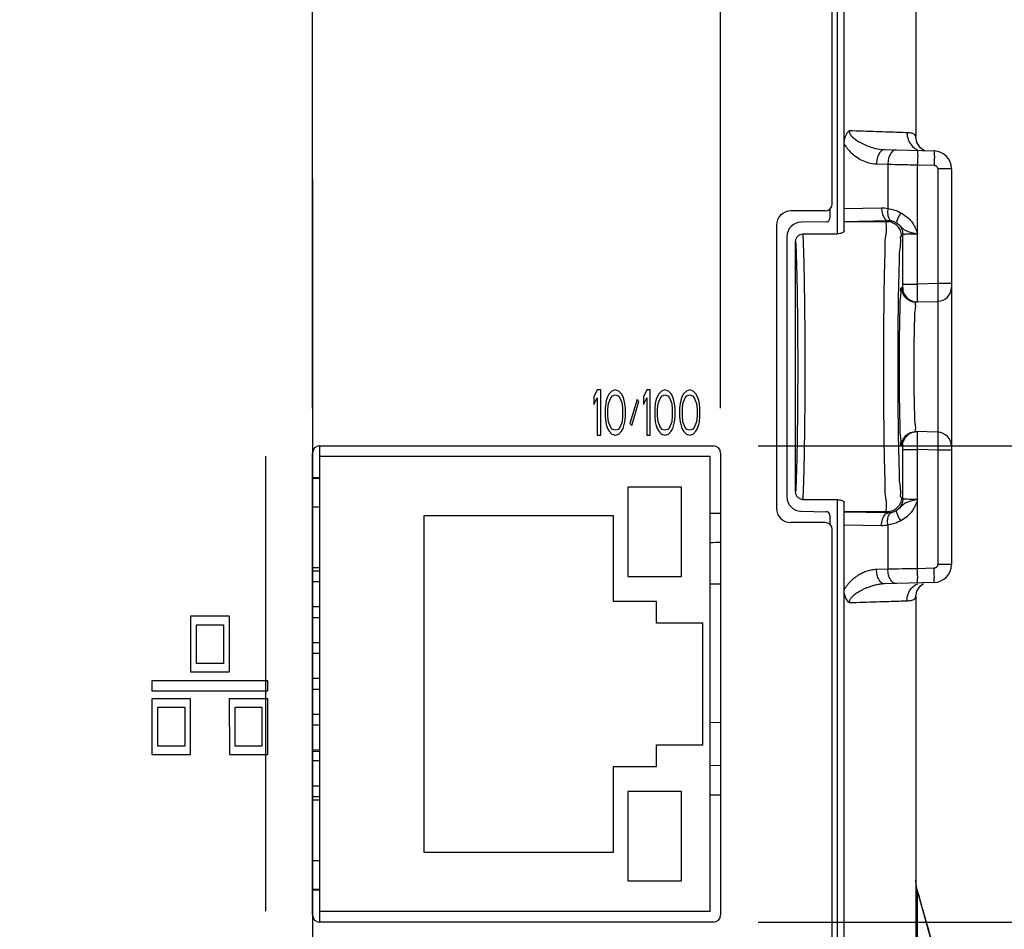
# Model space of a CAD drawing. Header units: inches. Extents: x 0 to 34, y 0 to 22.
# Tile 13 of 50: x 6.2 to 7.5, y 10.9 to 12.2. Entities that reach past the tile are written whole.
import ezdxf

# ---------------------------------------------------------------- set-up
doc = ezdxf.new("R2010")
doc.units = ezdxf.units.IN
doc.header["$LTSCALE"] = 1.87
doc.header["$MEASUREMENT"] = 0
doc.layers.get('0').update_dxf_attribs({"linetype": 'CONTINUOUS'})
doc.layers.add('02___PRT_ALL_AXES', color=7, linetype='CONTINUOUS')
doc.layers.add('DIMENSIONS', color=7, linetype='CONTINUOUS')
doc.styles.get("Standard").update_dxf_attribs({"font": 'txt', "width": 0.8})
doc.dimstyles.new('DIMSTYLE_1', dxfattribs={"dimtxt": 0.125, "dimasz": 0.1875, "dimexe": 0.18, "dimexo": 0.0625, "dimgap": 0.09, "dimtad": 0, "dimtih": 1, "dimtoh": 1, "dimdec": 3, "dimzin": 4, "dimdsep": 46, "dimtxsty": 'STANDARD', "dimblk": '_FILLED', "dimblk1": '_FILLED', "dimblk2": '_FILLED', "dimcen": 0.09, "dimadec": 0, "dimazin": 0, "dimtp": 0.01, "dimtm": 0.01, "dimtfac": 1, "dimtdec": 3, "dimtofl": 0, "dimtmove": 0, "dimatfit": 3, "dimldrblk": '_FILLED', "dimfxl": 1, "dimtolj": 1, "dimtzin": 4, "dimarcsym": 0})

# ---------------------------------------------------------------- blocks, each defined once
blk = doc.blocks.new('_FILLED')
at = {"color": 0, "linetype": 'BYBLOCK'}
blk.add_solid([(0, 0), (-1, 0.1667), (-1, -0.1667)], dxfattribs=at)
blk = doc.blocks.new('*D0')
at = {"layer": 'DIMENSIONS', "color": 2, "linetype": 'CONTINUOUS'}
for p, q in [((6.3515, 13.4114), (10.5836, 13.4114)), ((10.4586, 13.4114), (10.4586, 11.6375)), ((10.4586, 9.946), (10.4586, 11.3875)), ((6.3365, 9.946), (10.5836, 9.946))]:
    blk.add_line(p, q, dxfattribs=at)
at = {"layer": 'DIMENSIONS', "color": 2, "linetype": 'CONTINUOUS', "xscale": 0.1875, "yscale": 0.1875, "zscale": 0.1875}
for p, rotation in [((10.4586, 13.4114), 90), ((10.4586, 9.946), 270)]:
    blk.add_blockref('_FILLED', p, dxfattribs=dict(at, rotation=rotation))
at = {"layer": 'DIMENSIONS', "color": 2, "linetype": 'CONTINUOUS', "width": 0.8}
for s, p in [('[', (10.4211, 11.45)), (']', (11.0211, 11.45)), ('3.465', (9.7961, 11.45)), ('88.02', (10.5211, 11.45))]:
    blk.add_text(s, height=0.125, dxfattribs=at).set_placement(p)
blk = doc.blocks.new('*D2')
at = {"layer": 'DIMENSIONS', "color": 2, "linetype": 'CONTINUOUS'}
for p, q in [((8.2086, 10.9034), (8.2086, 11.2634)), ((7.1885, 10.9034), (8.3336, 10.9034)), ((6.3365, 9.946), (8.3336, 9.946)), ((8.2086, 9.946), (8.2086, 9.6537)), ((8.2086, 9.6537), (8.3261, 9.6537))]:
    blk.add_line(p, q, dxfattribs=at)
at = {"layer": 'DIMENSIONS', "color": 2, "linetype": 'CONTINUOUS', "xscale": 0.1875, "yscale": 0.1875, "zscale": 0.1875}
for p, rotation in [((8.2086, 10.9034), 270), ((8.2086, 9.946), 90)]:
    blk.add_blockref('_FILLED', p, dxfattribs=dict(at, rotation=rotation))
at = {"layer": 'DIMENSIONS', "color": 2, "linetype": 'CONTINUOUS', "width": 0.8}
for s, p in [('[', (8.9136, 9.5912)), (']', (9.5136, 9.5912)), ('.957', (8.3886, 9.5912)), ('24.32', (9.0136, 9.5912))]:
    blk.add_text(s, height=0.125, dxfattribs=at).set_placement(p)
blk = doc.blocks.new('*D3')
at = {"layer": 'DIMENSIONS', "color": 2, "linetype": 'CONTINUOUS'}
for p, q in [((8.9586, 11.5684), (8.9586, 11.9284)), ((7.1885, 11.5684), (9.0836, 11.5684)), ((7.1885, 10.9034), (9.0836, 10.9034)), ((8.9586, 10.9034), (8.9586, 10.515)), ((8.9586, 10.515), (9.0761, 10.515))]:
    blk.add_line(p, q, dxfattribs=at)
at = {"layer": 'DIMENSIONS', "color": 2, "linetype": 'CONTINUOUS', "xscale": 0.1875, "yscale": 0.1875, "zscale": 0.1875}
for p, rotation in [((8.9586, 11.5684), 270), ((8.9586, 10.9034), 90)]:
    blk.add_blockref('_FILLED', p, dxfattribs=dict(at, rotation=rotation))
at = {"layer": 'DIMENSIONS', "color": 2, "linetype": 'CONTINUOUS', "width": 0.8}
for s, p in [('.665', (9.1386, 10.4525)), ('[', (9.6636, 10.4525)), ('16.89', (9.7636, 10.4525)), (']', (10.2636, 10.4525))]:
    blk.add_text(s, height=0.125, dxfattribs=at).set_placement(p)
blk = doc.blocks.new('*D5')
at = {"layer": 'DIMENSIONS', "color": 2, "linetype": 'CONTINUOUS'}
for p, q in [((4.3394, 10.8654), (4.3394, 11.2254)), ((6.5235, 10.8654), (4.2144, 10.8654)), ((6.5235, 10.1644), (4.2144, 10.1644)), ((4.3394, 10.1644), (4.3394, 9.8044))]:
    blk.add_line(p, q, dxfattribs=at)
at = {"layer": 'DIMENSIONS', "color": 2, "linetype": 'CONTINUOUS', "xscale": 0.1875, "yscale": 0.1875, "zscale": 0.1875}
for p, rotation in [((4.3394, 10.8654), 270), ((4.3394, 10.1644), 90)]:
    blk.add_blockref('_FILLED', p, dxfattribs=dict(at, rotation=rotation))
at = {"layer": 'DIMENSIONS', "color": 2, "linetype": 'CONTINUOUS', "width": 0.8}
for s, p in [('[', (4.2519, 10.4066)), (']', (4.8519, 10.4066)), ('.701', (3.7269, 10.4066)), ('17.81', (4.3519, 10.4066))]:
    blk.add_text(s, height=0.125, dxfattribs=at).set_placement(p)
blk = doc.blocks.new('*D6')
at = {"layer": 'DIMENSIONS', "color": 2, "linetype": 'CONTINUOUS'}
for p, q in [((6.566, 11.9414), (6.566, 8.7187)), ((6.862, 10.2869), (6.862, 8.7187)), ((6.566, 8.8437), (6.2882, 8.8437)), ((6.862, 8.8437), (7.222, 8.8437))]:
    blk.add_line(p, q, dxfattribs=at)
at = {"layer": 'DIMENSIONS', "color": 2, "linetype": 'CONTINUOUS', "xscale": 0.1875, "yscale": 0.1875, "zscale": 0.1875}
blk.add_blockref('_FILLED', (6.566, 8.8437), dxfattribs=at)
at = {"layer": 'DIMENSIONS', "color": 2, "linetype": 'CONTINUOUS', "xscale": 0.1875, "yscale": 0.1875, "zscale": 0.1875, "rotation": 180}
blk.add_blockref('_FILLED', (6.862, 8.8437), dxfattribs=at)
at = {"layer": 'DIMENSIONS', "color": 2, "linetype": 'CONTINUOUS', "width": 0.8}
for s, p in [('[', (5.6257, 8.7812)), (']', (6.1257, 8.7812)), ('.296', (5.1007, 8.7812)), ('7.52', (5.7257, 8.7812))]:
    blk.add_text(s, height=0.125, dxfattribs=at).set_placement(p)
blk = doc.blocks.new('*D7')
at = {"layer": 'DIMENSIONS', "color": 2, "linetype": 'CONTINUOUS'}
for p, q in [((6.566, 11.4959), (6.566, 7.9687)), ((5.0894, 10.5851), (5.0894, 7.9687)), ((5.0894, 8.0937), (4.7294, 8.0937)), ((6.566, 8.0937), (6.926, 8.0937))]:
    blk.add_line(p, q, dxfattribs=at)
at = {"layer": 'DIMENSIONS', "color": 2, "linetype": 'CONTINUOUS', "xscale": 0.1875, "yscale": 0.1875, "zscale": 0.1875}
blk.add_blockref('_FILLED', (5.0894, 8.0937), dxfattribs=at)
at = {"layer": 'DIMENSIONS', "color": 2, "linetype": 'CONTINUOUS', "xscale": 0.1875, "yscale": 0.1875, "zscale": 0.1875, "rotation": 180}
blk.add_blockref('_FILLED', (6.566, 8.0937), dxfattribs=at)
at = {"layer": 'DIMENSIONS', "color": 2, "linetype": 'CONTINUOUS', "width": 0.8}
for s, p in [('1.477', (5.1652, 8.0312)), ('[', (5.7902, 8.0312)), ('37.51', (5.8902, 8.0312)), (']', (6.3902, 8.0312))]:
    blk.add_text(s, height=0.125, dxfattribs=at).set_placement(p)
blk = doc.blocks.new('*D8')
at = {"layer": 'DIMENSIONS', "color": 2, "linetype": 'CONTINUOUS'}
for p, q in [((6.566, 11.6209), (6.566, 17.1646)), ((7.136, 11.6209), (7.136, 17.1646)), ((6.566, 17.0396), (6.206, 17.0396)), ((7.136, 17.0396), (7.5896, 17.0396))]:
    blk.add_line(p, q, dxfattribs=at)
at = {"layer": 'DIMENSIONS', "color": 2, "linetype": 'CONTINUOUS', "xscale": 0.1875, "yscale": 0.1875, "zscale": 0.1875}
blk.add_blockref('_FILLED', (6.566, 17.0396), dxfattribs=at)
at = {"layer": 'DIMENSIONS', "color": 2, "linetype": 'CONTINUOUS', "xscale": 0.1875, "yscale": 0.1875, "zscale": 0.1875, "rotation": 180}
blk.add_blockref('_FILLED', (7.136, 17.0396), dxfattribs=at)
at = {"layer": 'DIMENSIONS', "color": 2, "linetype": 'CONTINUOUS', "width": 0.8}
for s, p in [('[', (8.1771, 16.9771)), (']', (8.7771, 16.9771)), ('.570', (7.6521, 16.9771)), ('14.48', (8.2771, 16.9771))]:
    blk.add_text(s, height=0.125, dxfattribs=at).set_placement(p)

msp = doc.modelspace()

# ---------------------------------------------------------------- linework, layer by layer
at = {"color": 7, "linetype": 'CONTINUOUS'}
for p, q in [((7.3086, 11.8685), (7.3086, 13.2764)), ((7.292, 11.9064), (7.292, 13.241)), ((7.2987, 12.5856), (7.2987, 11.8644)), ((7.4086, 12.5244), (7.4086, 11.9996)), ((7.4099, 11.9924), (7.4086, 11.9996)), ((7.4144, 11.9852), (7.4099, 11.9924)), ((7.3649, 11.982), (7.4343, 11.9802)), ((7.3538, 11.962), (7.3697, 11.9616)), ((7.3697, 11.9616), (7.3697, 11.9)), ((7.411, 11.9608), (7.4343, 11.9602)), ((7.411, 11.7944), (7.411, 11.9608)), ((7.4586, 11.9552), (7.4392, 11.9552)), ((7.4392, 11.9552), (7.4392, 11.7952)), ((7.4586, 11.9552), (7.4586, 11.4026)), ((7.282, 11.8964), (7.234, 11.8964)), ((7.2886, 11.899), (7.2886, 11.8863)), ((7.3086, 11.9), (7.3606, 11.9009)), ((7.3086, 11.8819), (7.3702, 11.8829)), ((7.3702, 11.8829), (7.3687, 11.8814)), ((7.214, 11.8764), (7.214, 11.4814)), ((7.2837, 11.8813), (7.2483, 11.8807)), ((7.3687, 11.8814), (7.3086, 11.8814)), ((7.2286, 11.8607), (7.2286, 11.4971)), ((7.2507, 11.8643), (7.2987, 11.8644)), ((7.3905, 11.8632), (7.3886, 11.8614)), ((7.3905, 11.7944), (7.3905, 11.8632)), ((7.2408, 11.5044), (7.2408, 11.8534)), ((7.3887, 11.7894), (7.3903, 11.7894)), ((7.3905, 11.7944), (7.411, 11.7944)), ((7.4392, 11.7952), (7.411, 11.7944)), ((7.4586, 11.7952), (7.4392, 11.7952)), ((7.4092, 11.7694), (7.4392, 11.7702)), ((7.4392, 11.7702), (7.4392, 11.5875)), ((6.9637, 11.6464), (6.959, 11.637)), ((6.959, 11.637), (6.959, 11.6263)), ((6.959, 11.6263), (6.9637, 11.6356)), ((6.9685, 11.6464), (6.9637, 11.6464)), ((6.9637, 11.6356), (6.9637, 11.5834)), ((6.9685, 11.5834), (6.9685, 11.6464)), ((6.9779, 11.637), (6.9763, 11.6316)), ((6.9803, 11.641), (6.9779, 11.637)), ((6.9795, 11.6276), (6.9826, 11.6356)), ((6.9842, 11.645), (6.9803, 11.641)), ((6.9826, 11.6356), (6.985, 11.6383)), ((6.9889, 11.6464), (6.9842, 11.645)), ((6.985, 11.6383), (6.9889, 11.6397)), ((6.9937, 11.645), (6.9889, 11.6464)), ((6.9889, 11.6397), (6.9929, 11.6383)), ((6.9929, 11.6383), (6.9952, 11.6356)), ((6.9976, 11.641), (6.9937, 11.645)), ((6.9952, 11.6356), (6.9984, 11.6276)), ((7, 11.637), (6.9976, 11.641)), ((7.0015, 11.6316), (7, 11.637)), ((7.033, 11.6464), (7.0283, 11.637)), ((7.0283, 11.637), (7.0283, 11.6263)), ((7.0283, 11.6263), (7.033, 11.6356)), ((7.0378, 11.6464), (7.033, 11.6464)), ((7.033, 11.6356), (7.033, 11.5834)), ((7.0378, 11.5834), (7.0378, 11.6464)), ((7.0472, 11.637), (7.0456, 11.6316)), ((7.0496, 11.641), (7.0472, 11.637)), ((7.0488, 11.6276), (7.0519, 11.6356)), ((7.0535, 11.645), (7.0496, 11.641)), ((7.0519, 11.6356), (7.0543, 11.6383)), ((7.0582, 11.6464), (7.0535, 11.645)), ((7.0543, 11.6383), (7.0582, 11.6397)), ((7.063, 11.645), (7.0582, 11.6464)), ((7.0582, 11.6397), (7.0622, 11.6383)), ((7.0622, 11.6383), (7.0645, 11.6356)), ((7.0669, 11.641), (7.063, 11.645)), ((7.0645, 11.6356), (7.0677, 11.6276)), ((7.0693, 11.637), (7.0669, 11.641)), ((7.0708, 11.6316), (7.0693, 11.637)), ((7.0819, 11.637), (7.0803, 11.6316)), ((7.0842, 11.641), (7.0819, 11.637)), ((7.0834, 11.6276), (7.0866, 11.6356)), ((7.0882, 11.645), (7.0842, 11.641)), ((7.0866, 11.6356), (7.0889, 11.6383)), ((7.0929, 11.6464), (7.0882, 11.645)), ((7.0889, 11.6383), (7.0929, 11.6397)), ((7.0976, 11.645), (7.0929, 11.6464)), ((7.0929, 11.6397), (7.0968, 11.6383)), ((7.0968, 11.6383), (7.0992, 11.6356)), ((7.1015, 11.641), (7.0976, 11.645)), ((7.0992, 11.6356), (7.1023, 11.6276)), ((7.1039, 11.637), (7.1015, 11.641)), ((7.1055, 11.6316), (7.1039, 11.637)), ((6.9755, 11.6276), (6.9748, 11.6209)), ((6.9748, 11.6209), (6.9748, 11.6088)), ((6.9763, 11.6316), (6.9755, 11.6276)), ((6.9787, 11.6196), (6.9795, 11.6276)), ((6.9984, 11.6276), (6.9992, 11.6196)), ((7.0023, 11.6276), (7.0015, 11.6316)), ((7.0031, 11.6209), (7.0023, 11.6276)), ((7.0031, 11.6088), (7.0031, 11.6209)), ((7.0196, 11.633), (7.0094, 11.5995)), ((7.0118, 11.5968), (7.022, 11.6303)), ((7.022, 11.6303), (7.0196, 11.633)), ((7.0448, 11.6276), (7.0441, 11.6209)), ((7.0441, 11.6209), (7.0441, 11.6088)), ((7.0456, 11.6316), (7.0448, 11.6276)), ((7.048, 11.6196), (7.0488, 11.6276)), ((7.0677, 11.6276), (7.0685, 11.6196)), ((7.0716, 11.6276), (7.0708, 11.6316)), ((7.0724, 11.6209), (7.0716, 11.6276)), ((7.0724, 11.6088), (7.0724, 11.6209)), ((7.0795, 11.6276), (7.0787, 11.6209)), ((7.0787, 11.6209), (7.0787, 11.6088)), ((7.0803, 11.6316), (7.0795, 11.6276)), ((7.0826, 11.6196), (7.0834, 11.6276)), ((7.1023, 11.6276), (7.1031, 11.6196)), ((7.1063, 11.6276), (7.1055, 11.6316)), ((7.1071, 11.6209), (7.1063, 11.6276)), ((7.1071, 11.6088), (7.1071, 11.6209)), ((6.9748, 11.6088), (6.9755, 11.6021)), ((6.9787, 11.6102), (6.9787, 11.6196)), ((6.9795, 11.6021), (6.9787, 11.6102)), ((6.9992, 11.6102), (6.9984, 11.6021)), ((6.9992, 11.6196), (6.9992, 11.6102)), ((7.0023, 11.6021), (7.0031, 11.6088)), ((7.0441, 11.6088), (7.0448, 11.6021)), ((7.048, 11.6102), (7.048, 11.6196)), ((7.0488, 11.6021), (7.048, 11.6102)), ((7.0685, 11.6102), (7.0677, 11.6021)), ((7.0685, 11.6196), (7.0685, 11.6102)), ((7.0716, 11.6021), (7.0724, 11.6088)), ((7.0787, 11.6088), (7.0795, 11.6021)), ((7.0826, 11.6102), (7.0826, 11.6196)), ((7.0834, 11.6021), (7.0826, 11.6102)), ((7.1031, 11.6102), (7.1023, 11.6021)), ((7.1031, 11.6196), (7.1031, 11.6102)), ((7.1063, 11.6021), (7.1071, 11.6088)), ((6.9755, 11.6021), (6.9763, 11.5981)), ((6.9763, 11.5981), (6.9779, 11.5927)), ((6.9779, 11.5927), (6.9803, 11.5887)), ((6.9826, 11.5941), (6.9795, 11.6021)), ((6.985, 11.5914), (6.9826, 11.5941)), ((6.9952, 11.5941), (6.9929, 11.5914)), ((6.9984, 11.6021), (6.9952, 11.5941)), ((6.9976, 11.5887), (7, 11.5927)), ((7, 11.5927), (7.0015, 11.5981)), ((7.0015, 11.5981), (7.0023, 11.6021)), ((7.0094, 11.5995), (7.0118, 11.5968)), ((7.0448, 11.6021), (7.0456, 11.5981)), ((7.0456, 11.5981), (7.0472, 11.5927)), ((7.0472, 11.5927), (7.0496, 11.5887)), ((7.0519, 11.5941), (7.0488, 11.6021)), ((7.0543, 11.5914), (7.0519, 11.5941)), ((7.0645, 11.5941), (7.0622, 11.5914)), ((7.0677, 11.6021), (7.0645, 11.5941)), ((7.0669, 11.5887), (7.0693, 11.5927)), ((7.0693, 11.5927), (7.0708, 11.5981)), ((7.0708, 11.5981), (7.0716, 11.6021)), ((7.0795, 11.6021), (7.0803, 11.5981)), ((7.0803, 11.5981), (7.0819, 11.5927)), ((7.0819, 11.5927), (7.0842, 11.5887)), ((7.0866, 11.5941), (7.0834, 11.6021)), ((7.0889, 11.5914), (7.0866, 11.5941)), ((7.0992, 11.5941), (7.0968, 11.5914)), ((7.1023, 11.6021), (7.0992, 11.5941)), ((7.1015, 11.5887), (7.1039, 11.5927)), ((7.1039, 11.5927), (7.1055, 11.5981)), ((7.1055, 11.5981), (7.1063, 11.6021)), ((6.9637, 11.5834), (6.9685, 11.5834)), ((6.9803, 11.5887), (6.9842, 11.5847)), ((6.9842, 11.5847), (6.9889, 11.5834)), ((6.9889, 11.5901), (6.985, 11.5914)), ((6.9929, 11.5914), (6.9889, 11.5901)), ((6.9889, 11.5834), (6.9937, 11.5847)), ((6.9937, 11.5847), (6.9976, 11.5887)), ((7.033, 11.5834), (7.0378, 11.5834)), ((7.0496, 11.5887), (7.0535, 11.5847)), ((7.0535, 11.5847), (7.0582, 11.5834)), ((7.0582, 11.5901), (7.0543, 11.5914)), ((7.0622, 11.5914), (7.0582, 11.5901)), ((7.0582, 11.5834), (7.063, 11.5847)), ((7.063, 11.5847), (7.0669, 11.5887)), ((7.0842, 11.5887), (7.0882, 11.5847)), ((7.0882, 11.5847), (7.0929, 11.5834)), ((7.0929, 11.5901), (7.0889, 11.5914)), ((7.0968, 11.5914), (7.0929, 11.5901)), ((7.0929, 11.5834), (7.0976, 11.5847)), ((7.0976, 11.5847), (7.1015, 11.5887)), ((7.4392, 11.5875), (7.4092, 11.5883)), ((6.576, 11.5684), (7.126, 11.5684)), ((6.5764, 10.9034), (6.5764, 11.5684)), ((7.3903, 11.5683), (7.3887, 11.5683)), ((6.566, 10.9134), (6.566, 11.5584)), ((7.1214, 11.5534), (6.5764, 11.5534)), ((7.1214, 10.9184), (7.1214, 11.5534)), ((7.136, 11.5584), (7.136, 10.9134)), ((7.3905, 11.5633), (7.411, 11.5633)), ((7.3905, 11.4945), (7.3905, 11.5633)), ((7.4392, 11.5626), (7.411, 11.5633)), ((7.411, 11.3969), (7.411, 11.5633)), ((7.4586, 11.5626), (7.4392, 11.5626)), ((7.4392, 11.5626), (7.4392, 11.4026)), ((6.5764, 11.5239), (6.566, 11.5239)), ((6.5764, 11.5229), (6.566, 11.5229)), ((7.0814, 11.5109), (7.0064, 11.5109)), ((7.0064, 11.5109), (7.0064, 11.3859)), ((7.0814, 11.3859), (7.0814, 11.5109)), ((6.5764, 11.4829), (6.566, 11.4829)), ((7.2507, 11.4935), (7.2987, 11.4933)), ((7.2987, 11.4933), (7.2987, 10.7722)), ((7.3086, 9.9731), (7.3086, 11.4892)), ((7.3905, 11.4945), (7.3886, 11.4964)), ((6.9864, 11.4709), (6.7214, 11.4709)), ((6.7214, 11.4709), (6.7214, 11.0009)), ((6.9864, 11.3509), (6.9864, 11.4709)), ((7.2483, 11.4771), (7.2837, 11.4765)), ((7.2886, 11.4715), (7.2886, 11.4587)), ((7.3687, 11.4764), (7.3086, 11.4764)), ((7.3702, 11.4749), (7.3086, 11.4759)), ((7.3702, 11.4749), (7.3687, 11.4764)), ((7.282, 11.4614), (7.234, 11.4614)), ((7.3606, 11.4569), (7.3086, 11.4577)), ((7.3697, 11.4578), (7.3697, 11.3962)), ((7.292, 10.1168), (7.292, 11.4514)), ((7.4586, 11.4026), (7.4392, 11.4026)), ((6.5764, 11.3979), (6.566, 11.3979)), ((6.5764, 11.3934), (6.566, 11.3934)), ((7.3697, 11.3962), (7.3538, 11.3957)), ((7.4343, 11.3976), (7.411, 11.3969)), ((6.5764, 11.3784), (6.566, 11.3784)), ((7.0064, 11.3859), (7.0814, 11.3859)), ((7.136, 11.3754), (7.1214, 11.3752)), ((7.4343, 11.3776), (7.3649, 11.3757)), ((7.4145, 11.3727), (7.4194, 11.3764)), ((7.0464, 11.3509), (6.9864, 11.3509)), ((7.0464, 11.3209), (7.0464, 11.3509)), ((7.4086, 11.3581), (7.4086, 10.8333)), ((6.5764, 11.3434), (6.566, 11.3434)), ((6.4499, 11.3307), (6.3958, 11.3307)), ((6.3958, 11.3307), (6.3958, 11.2527)), ((6.4041, 11.3187), (6.4416, 11.3187)), ((6.4041, 11.2647), (6.4041, 11.3187)), ((6.4416, 11.3187), (6.4416, 11.2647)), ((6.4499, 11.2527), (6.4499, 11.3307)), ((6.5764, 11.3284), (6.566, 11.3284)), ((7.1114, 11.3209), (7.0464, 11.3209)), ((7.1114, 11.1509), (7.1114, 11.3209)), ((6.5764, 11.2934), (6.566, 11.2934)), ((6.5764, 11.2784), (6.566, 11.2784)), ((6.4416, 11.2647), (6.4041, 11.2647)), ((6.3958, 11.2527), (6.4499, 11.2527)), ((6.5038, 11.2404), (6.3417, 11.2404)), ((6.3417, 11.2404), (6.3417, 11.2264)), ((6.5038, 11.2264), (6.5038, 11.2404)), ((6.5764, 11.2434), (6.566, 11.2434)), ((6.3417, 11.2264), (6.5038, 11.2264)), ((6.5764, 11.2284), (6.566, 11.2284)), ((6.3418, 11.2154), (6.3417, 11.1373)), ((6.3958, 11.2154), (6.3418, 11.2154)), ((6.3958, 11.1373), (6.3958, 11.2154)), ((6.5038, 11.2154), (6.4497, 11.2154)), ((6.4497, 11.2154), (6.4499, 11.1373)), ((6.5038, 11.1373), (6.5038, 11.2154)), ((6.3501, 11.2034), (6.3875, 11.2034)), ((6.3501, 11.1493), (6.3501, 11.2034)), ((6.3875, 11.2034), (6.3875, 11.1493)), ((6.458, 11.2034), (6.4954, 11.2034)), ((6.458, 11.1493), (6.458, 11.2034)), ((6.4954, 11.2034), (6.4954, 11.1493)), ((6.5764, 11.1934), (6.566, 11.1934)), ((7.1214, 11.1825), (7.136, 11.1823)), ((6.5764, 11.1784), (6.566, 11.1784)), ((6.3875, 11.1493), (6.3501, 11.1493)), ((6.4954, 11.1493), (6.458, 11.1493)), ((6.5764, 11.1434), (6.566, 11.1434)), ((6.5764, 11.1414), (6.566, 11.1412)), ((7.0464, 11.1509), (7.1114, 11.1509)), ((7.0464, 11.1209), (7.0464, 11.1509)), ((6.3417, 11.1373), (6.3958, 11.1373)), ((6.4499, 11.1373), (6.5038, 11.1373)), ((6.5764, 11.1284), (6.566, 11.1284)), ((6.9864, 11.1209), (7.0464, 11.1209)), ((6.9864, 11.0009), (6.9864, 11.1209)), ((7.1214, 11.1225), (7.136, 11.1223)), ((6.5764, 11.0934), (6.566, 11.0934)), ((7.0814, 11.0859), (7.0064, 11.0859)), ((7.0064, 11.0859), (7.0064, 10.9609)), ((7.0814, 10.9609), (7.0814, 11.0859)), ((6.5764, 11.0784), (6.566, 11.0784)), ((6.5764, 11.0739), (6.566, 11.0739)), ((6.5764, 10.9889), (6.566, 10.9889)), ((6.7214, 11.0009), (6.9864, 11.0009)), ((7.0064, 10.9609), (7.0814, 10.9609)), ((6.5764, 10.9489), (6.566, 10.9489)), ((6.5764, 10.9479), (6.566, 10.9479)), ((7.4108, 10.9471), (7.4107, 10.9474)), ((7.4107, 10.9474), (7.4107, 10.8194)), ((7.4372, 10.8537), (7.4108, 10.9471)), ((7.4188, 10.9188), (7.4187, 10.9191)), ((7.1214, 10.9184), (6.5764, 10.9184)), ((7.126, 10.9034), (6.576, 10.9034))]:
    msp.add_line(p, q, dxfattribs=at)
for points in [[(7.4145, 11.9851), (7.41, 11.9922), (7.41, 11.9923)], [(7.4214, 11.9805), (7.4193, 11.9813), (7.4144, 11.9852)], [(7.4144, 11.3726), (7.4193, 11.3764), (7.4194, 11.3764)], [(7.4086, 11.3581), (7.41, 11.3655), (7.4145, 11.3727)], [(7.4108, 10.9471), (7.41, 10.9503), (7.4087, 10.96), (7.4086, 10.962)]]:
    msp.add_lwpolyline(points, dxfattribs=at)
for centre, radius, start, end in [((7.4336, 11.9552), 0.025, 0.0015, 88.4992), ((7.234, 11.8764), 0.02, 90, 180), ((7.282, 11.9064), 0.01, 270, 360), ((7.2836, 11.8863), 0.005, 271, 360), ((7.2486, 11.8607), 0.02, 91, 180), ((7.4386, 11.7902), 0.02, 271.5, 360), ((7.4386, 11.5675), 0.02, 0, 88.5), ((6.576, 11.5584), 0.01, 90, 180), ((7.126, 11.5584), 0.01, 0, 90), ((7.2486, 11.4971), 0.02, 180, 269), ((7.234, 11.4814), 0.02, 180, 270), ((7.2836, 11.4715), 0.005, 0, 89), ((7.282, 11.4514), 0.01, 0, 90), ((7.4336, 11.4026), 0.025, 271.5, 0.0006), ((6.576, 10.9134), 0.01, 180, 270), ((7.126, 10.9134), 0.01, 270, 360)]:
    msp.add_arc(centre, radius, start, end, dxfattribs=at)
for points, knots in [([(7.3086, 11.9901), (7.3086, 11.9909), (7.3087, 11.9923), (7.3089, 11.9944), (7.3092, 11.9963), (7.3097, 11.9982), (7.3102, 12), (7.3109, 12.0016), (7.3117, 12.0032), (7.3125, 12.0046), (7.3134, 12.0059), (7.3144, 12.0071), (7.3151, 12.0079), (7.3154, 12.0082)], [0, 0, 0, 0, 0.109988, 0.215104, 0.31586, 0.412532, 0.505405, 0.59475, 0.68085, 0.76402, 0.844628, 0.923119, 1, 1, 1, 1]), ([(7.3964, 12.0056), (7.3926, 12.0057), (7.3841, 12.006), (7.3699, 12.0065), (7.3533, 12.007), (7.3348, 12.0076), (7.322, 12.008), (7.3154, 12.0082)], [0, 0, 0, 0, 0.139121, 0.316663, 0.524976, 0.755883, 1, 1, 1, 1]), ([(7.3154, 12.0082), (7.3155, 12.0068), (7.3165, 12.0037), (7.3199, 11.9996), (7.3248, 11.9957), (7.3308, 11.992), (7.338, 11.9885), (7.3461, 11.9854), (7.3551, 11.9829), (7.3616, 11.9821), (7.3649, 11.982)], [0, 0, 0, 0, 0.072748, 0.160794, 0.267165, 0.388383, 0.522986, 0.670342, 0.829409, 1, 1, 1, 1]), ([(7.4086, 11.9996), (7.4086, 12.0008), (7.4074, 12.0036), (7.4024, 12.0052), (7.3987, 12.0055), (7.3964, 12.0056)], [0, 0, 0, 0, 0.234119, 0.537706, 1, 1, 1, 1]), ([(7.3964, 12.0056), (7.3964, 12.0024), (7.3974, 11.9961), (7.4005, 11.9905), (7.4025, 11.9881)], [0, 0, 0, 0, 0.508304, 1, 1, 1, 1]), ([(7.3086, 11.9901), (7.3099, 11.9879), (7.3129, 11.9835), (7.3184, 11.9775), (7.3251, 11.9719), (7.3332, 11.967), (7.3428, 11.9632), (7.35, 11.9621), (7.3538, 11.962)], [0, 0, 0, 0, 0.138999, 0.285395, 0.441768, 0.610751, 0.795108, 1, 1, 1, 1]), ([(7.3649, 11.982), (7.3635, 11.982), (7.3601, 11.9806), (7.3568, 11.9759), (7.3544, 11.9695), (7.3539, 11.9646), (7.3538, 11.962)], [0, 0, 0, 0, 0.17691, 0.403488, 0.685412, 1, 1, 1, 1]), ([(7.3767, 11.9801), (7.3751, 11.979), (7.3726, 11.9755), (7.3703, 11.9691), (7.3697, 11.9642), (7.3697, 11.9616)], [0, 0, 0, 0, 0.275262, 0.617782, 1, 1, 1, 1]), ([(7.411, 11.9808), (7.4115, 11.9808), (7.4107, 11.9777), (7.4115, 11.9746), (7.411, 11.9679), (7.4111, 11.9633), (7.411, 11.9608)], [0, 0, 0, 0, 0.076696, 0.293417, 0.617595, 1, 1, 1, 1]), ([(7.4343, 11.9802), (7.4348, 11.9802), (7.434, 11.977), (7.4348, 11.974), (7.4343, 11.9673), (7.4344, 11.9627), (7.4343, 11.9602)], [0, 0, 0, 0, 0.076696, 0.293417, 0.617595, 1, 1, 1, 1]), ([(7.3697, 11.9616), (7.3763, 11.9615), (7.3901, 11.9612), (7.4038, 11.9609), (7.411, 11.9608)], [0, 0, 0, 0, 0.480262, 1, 1, 1, 1]), ([(7.4343, 11.9602), (7.4346, 11.9602), (7.4351, 11.9601), (7.4359, 11.9599), (7.4367, 11.9595), (7.4375, 11.9589), (7.4382, 11.9582), (7.4388, 11.9573), (7.4391, 11.9563), (7.4392, 11.9555), (7.4392, 11.9552)], [0, 0, 0, 0, 0.100699, 0.210591, 0.328731, 0.454118, 0.58569, 0.7219, 0.860672, 1, 1, 1, 1]), ([(7.3606, 11.9009), (7.3622, 11.9009), (7.3652, 11.9008), (7.3682, 11.9003), (7.3697, 11.9)], [0, 0, 0, 0, 0.506388, 1, 1, 1, 1]), ([(7.3606, 11.9009), (7.3607, 11.8979), (7.3615, 11.8924), (7.3644, 11.8856), (7.3684, 11.883), (7.3702, 11.8829)], [0, 0, 0, 0, 0.412659, 0.754151, 1, 1, 1, 1]), ([(7.3697, 11.9), (7.3693, 11.8973), (7.3691, 11.8924), (7.3705, 11.8859), (7.3735, 11.8829), (7.375, 11.8825)], [0, 0, 0, 0, 0.414735, 0.752878, 1, 1, 1, 1]), ([(7.3697, 11.9), (7.3728, 11.8994), (7.3791, 11.8979), (7.385, 11.8954), (7.3878, 11.8938)], [0, 0, 0, 0, 0.499709, 1, 1, 1, 1]), ([(7.3702, 11.8829), (7.371, 11.8829), (7.3726, 11.8829), (7.3742, 11.8826), (7.375, 11.8825)], [0, 0, 0, 0, 0.506075, 1, 1, 1, 1]), ([(7.375, 11.8825), (7.3763, 11.8822), (7.3789, 11.8814), (7.3812, 11.8801), (7.3823, 11.8793)], [0, 0, 0, 0, 0.492921, 1, 1, 1, 1]), ([(7.3878, 11.8938), (7.3864, 11.8917), (7.3841, 11.8879), (7.3821, 11.8833), (7.3816, 11.88), (7.3823, 11.8793)], [0, 0, 0, 0, 0.473696, 0.822605, 1, 1, 1, 1]), ([(7.3878, 11.8938), (7.3904, 11.8924), (7.3951, 11.8893), (7.4008, 11.884), (7.4048, 11.8788), (7.4073, 11.8741), (7.409, 11.8703), (7.4101, 11.867), (7.4107, 11.8651), (7.411, 11.8642)], [0, 0, 0, 0, 0.231688, 0.432733, 0.601223, 0.736612, 0.843231, 0.928412, 1, 1, 1, 1]), ([(7.3086, 11.8685), (7.3086, 11.8679), (7.3077, 11.8666), (7.3055, 11.8655), (7.3023, 11.8646), (7.3, 11.8644), (7.2987, 11.8644)], [0, 0, 0, 0, 0.149761, 0.376906, 0.672352, 1, 1, 1, 1]), ([(7.3686, 11.4764), (7.3669, 11.4764), (7.3686, 11.487), (7.3655, 11.4981), (7.3659, 11.5238), (7.3647, 11.5545), (7.3643, 11.5926), (7.3639, 11.6346), (7.3638, 11.6789), (7.3639, 11.7232), (7.3643, 11.7652), (7.3647, 11.8032), (7.3659, 11.8339), (7.3655, 11.8596), (7.3686, 11.8708), (7.3669, 11.8814), (7.3686, 11.8814)], [0, 0, 0, 0, 0.012818, 0.049869, 0.109442, 0.188575, 0.283301, 0.388876, 0.500014, 0.611152, 0.716725, 0.811448, 0.890576, 0.950144, 0.987189, 1, 1, 1, 1]), ([(7.3886, 11.8614), (7.3886, 11.864), (7.3876, 11.8692), (7.3831, 11.8759), (7.3765, 11.8803), (7.3713, 11.8814), (7.3687, 11.8814)], [0, 0, 0, 0, 0.250027, 0.500148, 0.750244, 1, 1, 1, 1]), ([(7.3823, 11.8793), (7.3834, 11.8786), (7.3855, 11.8769), (7.3883, 11.874), (7.3911, 11.8712), (7.3949, 11.8688), (7.3996, 11.867), (7.4051, 11.8656), (7.409, 11.8647), (7.411, 11.8642)], [0, 0, 0, 0, 0.122816, 0.241573, 0.358981, 0.486245, 0.639343, 0.817534, 1, 1, 1, 1]), ([(7.3823, 11.8793), (7.384, 11.8781), (7.3869, 11.8751), (7.3898, 11.8695), (7.3905, 11.8653), (7.3905, 11.8632)], [0, 0, 0, 0, 0.331225, 0.665641, 1, 1, 1, 1]), ([(7.2408, 11.8534), (7.2408, 11.8548), (7.2413, 11.8577), (7.2435, 11.8613), (7.2468, 11.8637), (7.2494, 11.8642), (7.2507, 11.8643)], [0, 0, 0, 0, 0.26672, 0.523982, 0.768875, 1, 1, 1, 1]), ([(7.2507, 11.8643), (7.2511, 11.8564), (7.2518, 11.8378), (7.2526, 11.8061), (7.2532, 11.7676), (7.2536, 11.7245), (7.2537, 11.6789), (7.2536, 11.6333), (7.2532, 11.5901), (7.2526, 11.5517), (7.2518, 11.52), (7.2511, 11.5014), (7.2507, 11.4935)], [0, 0, 0, 0, 0.063797, 0.150755, 0.256312, 0.374828, 0.500003, 0.625178, 0.743694, 0.849248, 0.936211, 1, 1, 1, 1]), ([(7.3849, 11.7927), (7.3852, 11.8022), (7.3858, 11.8187), (7.3856, 11.8419), (7.3884, 11.8518), (7.3871, 11.8614), (7.3886, 11.8614)], [0, 0, 0, 0, 0.419992, 0.736024, 0.932333, 1, 1, 1, 1]), ([(7.411, 11.8642), (7.4089, 11.8642), (7.405, 11.8642), (7.3996, 11.864), (7.395, 11.864), (7.3924, 11.8635), (7.3907, 11.8636), (7.3905, 11.8632)], [0, 0, 0, 0, 0.301456, 0.575543, 0.796351, 0.942031, 1, 1, 1, 1]), ([(7.2408, 11.8534), (7.2412, 11.8458), (7.2419, 11.828), (7.2427, 11.798), (7.2432, 11.7619), (7.2436, 11.7215), (7.2437, 11.6789), (7.2436, 11.6363), (7.2432, 11.5959), (7.2427, 11.5597), (7.2419, 11.5297), (7.2412, 11.5119), (7.2408, 11.5044)], [0, 0, 0, 0, 0.065087, 0.152641, 0.258032, 0.375826, 0.499989, 0.624152, 0.741949, 0.847338, 0.934907, 1, 1, 1, 1]), ([(7.3848, 11.5682), (7.3846, 11.5786), (7.3843, 11.6021), (7.3839, 11.6389), (7.3838, 11.6789), (7.3839, 11.7188), (7.3843, 11.7556), (7.3846, 11.7791), (7.3848, 11.7895)], [0, 0, 0, 0, 0.141991, 0.316393, 0.499997, 0.683602, 0.858008, 1, 1, 1, 1]), ([(7.3872, 11.7745), (7.3877, 11.7778), (7.3887, 11.7816), (7.3874, 11.7894), (7.3887, 11.7894)], [0, 0, 0, 0, 0.741823, 1, 1, 1, 1]), ([(7.3887, 11.7894), (7.3887, 11.7868), (7.3897, 11.7814), (7.3928, 11.7769), (7.3947, 11.7751)], [0, 0, 0, 0, 0.500023, 1, 1, 1, 1]), ([(7.3903, 11.7894), (7.3904, 11.7894), (7.3904, 11.7896), (7.3904, 11.7898), (7.3904, 11.7902), (7.3904, 11.7907), (7.3905, 11.7915), (7.3905, 11.7924), (7.3905, 11.7934), (7.3905, 11.7941), (7.3905, 11.7944)], [0, 0, 0, 0, 0.013448, 0.056157, 0.133438, 0.247652, 0.397865, 0.57944, 0.783954, 1, 1, 1, 1]), ([(7.3903, 11.7894), (7.3903, 11.7868), (7.3914, 11.7814), (7.396, 11.7747), (7.4028, 11.7703), (7.4082, 11.7694), (7.4109, 11.7694)], [0, 0, 0, 0, 0.25004, 0.500057, 0.75004, 1, 1, 1, 1]), ([(7.4112, 11.7756), (7.4112, 11.7769), (7.4112, 11.7796), (7.4112, 11.7841), (7.4111, 11.7891), (7.411, 11.7926), (7.411, 11.7944)], [0, 0, 0, 0, 0.199528, 0.440809, 0.712665, 1, 1, 1, 1]), ([(7.4392, 11.7952), (7.4392, 11.7938), (7.4393, 11.7909), (7.4393, 11.7867), (7.4394, 11.7825), (7.4394, 11.7786), (7.4393, 11.7753), (7.4395, 11.7726), (7.4391, 11.7713), (7.4394, 11.7702), (7.4392, 11.7702)], [0, 0, 0, 0, 0.167316, 0.340951, 0.512153, 0.671076, 0.80754, 0.912113, 0.977527, 1, 1, 1, 1]), ([(7.3872, 11.5831), (7.3865, 11.5882), (7.3868, 11.6028), (7.386, 11.6246), (7.3859, 11.6508), (7.3857, 11.6788), (7.3859, 11.7067), (7.386, 11.7329), (7.3868, 11.7547), (7.3865, 11.7693), (7.3872, 11.7745)], [0, 0, 0, 0, 0.091686, 0.211082, 0.350373, 0.499813, 0.64924, 0.788519, 0.908113, 1, 1, 1, 1]), ([(7.4109, 11.7694), (7.411, 11.7694), (7.4109, 11.7702), (7.4111, 11.771), (7.4111, 11.7731), (7.4112, 11.7747), (7.4112, 11.7756)], [0, 0, 0, 0, 0.054041, 0.226351, 0.538467, 1, 1, 1, 1]), ([(7.4084, 11.5914), (7.4087, 11.5954), (7.4071, 11.6014), (7.4072, 11.6166), (7.4065, 11.6344), (7.4064, 11.6559), (7.4062, 11.6788), (7.4064, 11.7016), (7.4065, 11.7231), (7.4072, 11.741), (7.4071, 11.7562), (7.4089, 11.763), (7.4081, 11.7694), (7.4092, 11.7694)], [0, 0, 0, 0, 0.050819, 0.131578, 0.236646, 0.359133, 0.49053, 0.621978, 0.744564, 0.849878, 0.930843, 0.98203, 1, 1, 1, 1]), ([(7.3887, 11.5683), (7.3874, 11.5684), (7.3887, 11.5761), (7.3877, 11.5798), (7.3872, 11.5831)], [0, 0, 0, 0, 0.256258, 1, 1, 1, 1]), ([(7.3887, 11.5683), (7.3887, 11.571), (7.3897, 11.5763), (7.3928, 11.5808), (7.3947, 11.5827)], [0, 0, 0, 0, 0.500041, 1, 1, 1, 1]), ([(7.3903, 11.5683), (7.3903, 11.5709), (7.3914, 11.5763), (7.396, 11.583), (7.4024, 11.5871), (7.4071, 11.5881), (7.4092, 11.5883)], [0, 0, 0, 0, 0.26368, 0.527336, 0.790957, 1, 1, 1, 1]), ([(7.411, 11.5633), (7.411, 11.5646), (7.4111, 11.5673), (7.4111, 11.5715), (7.4112, 11.5756), (7.4112, 11.5796), (7.4111, 11.5829), (7.4112, 11.5858), (7.4109, 11.5871), (7.4111, 11.5883), (7.4109, 11.5883)], [0, 0, 0, 0, 0.15871, 0.327095, 0.496529, 0.65675, 0.796812, 0.906082, 0.975616, 1, 1, 1, 1]), ([(7.4392, 11.5875), (7.4393, 11.5875), (7.4392, 11.5868), (7.4394, 11.5859), (7.4393, 11.5836), (7.4394, 11.5808), (7.4394, 11.577), (7.4393, 11.5726), (7.4393, 11.5677), (7.4392, 11.5643), (7.4392, 11.5626)], [0, 0, 0, 0, 0.014546, 0.060546, 0.141869, 0.259523, 0.411301, 0.591505, 0.79133, 1, 1, 1, 1]), ([(7.3905, 11.5633), (7.3905, 11.5636), (7.3905, 11.5641), (7.3905, 11.5649), (7.3905, 11.5658), (7.3904, 11.5665), (7.3904, 11.5672), (7.3904, 11.5678), (7.3904, 11.568), (7.3904, 11.5683), (7.3903, 11.5683)], [0, 0, 0, 0, 0.158681, 0.327044, 0.496462, 0.656665, 0.796711, 0.905975, 0.975536, 1, 1, 1, 1]), ([(7.3886, 11.4964), (7.3871, 11.4963), (7.3884, 11.506), (7.3856, 11.5158), (7.3858, 11.5391), (7.3852, 11.5555), (7.3849, 11.565)], [0, 0, 0, 0, 0.067694, 0.264008, 0.580022, 1, 1, 1, 1]), ([(7.2507, 11.4935), (7.2494, 11.4935), (7.2468, 11.494), (7.2435, 11.4964), (7.2413, 11.5001), (7.2408, 11.5029), (7.2408, 11.5044)], [0, 0, 0, 0, 0.231125, 0.476018, 0.73328, 1, 1, 1, 1]), ([(7.2987, 11.4933), (7.3, 11.4933), (7.3023, 11.4931), (7.3055, 11.4923), (7.3077, 11.4911), (7.3086, 11.4898), (7.3086, 11.4892)], [0, 0, 0, 0, 0.327648, 0.623094, 0.850239, 1, 1, 1, 1]), ([(7.3886, 11.4964), (7.3886, 11.4938), (7.3876, 11.4885), (7.3831, 11.4819), (7.3765, 11.4774), (7.3713, 11.4764), (7.3687, 11.4764)], [0, 0, 0, 0, 0.250116, 0.500148, 0.750155, 1, 1, 1, 1]), ([(7.3905, 11.4945), (7.3905, 11.4924), (7.3898, 11.4883), (7.3869, 11.4826), (7.384, 11.4796), (7.3823, 11.4784)], [0, 0, 0, 0, 0.333686, 0.667429, 1, 1, 1, 1]), ([(7.411, 11.4935), (7.4085, 11.4929), (7.4038, 11.4919), (7.3975, 11.4901), (7.3925, 11.4877), (7.389, 11.4845), (7.3859, 11.4812), (7.3835, 11.4793), (7.3823, 11.4784)], [0, 0, 0, 0, 0.233863, 0.432821, 0.593033, 0.728235, 0.862164, 1, 1, 1, 1]), ([(7.411, 11.4935), (7.4106, 11.4924), (7.4099, 11.4899), (7.4083, 11.4858), (7.4059, 11.4808), (7.4019, 11.475), (7.3959, 11.4689), (7.3907, 11.4655), (7.3878, 11.4639)], [0, 0, 0, 0, 0.092971, 0.200322, 0.340697, 0.52114, 0.74177, 1, 1, 1, 1]), ([(7.411, 11.4935), (7.4093, 11.4935), (7.4059, 11.4935), (7.4011, 11.4936), (7.3971, 11.4938), (7.3937, 11.4939), (7.3919, 11.4943), (7.3906, 11.4943), (7.3905, 11.4945)], [0, 0, 0, 0, 0.251054, 0.488032, 0.693645, 0.853758, 0.957886, 1, 1, 1, 1]), ([(7.3606, 11.4569), (7.3607, 11.4599), (7.3615, 11.4653), (7.3644, 11.4721), (7.3684, 11.4748), (7.3702, 11.4749)], [0, 0, 0, 0, 0.412699, 0.754178, 1, 1, 1, 1]), ([(7.3697, 11.4578), (7.3693, 11.4604), (7.3691, 11.4654), (7.3705, 11.4718), (7.3735, 11.4748), (7.375, 11.4753)], [0, 0, 0, 0, 0.414707, 0.752835, 1, 1, 1, 1]), ([(7.375, 11.4753), (7.3742, 11.4751), (7.3726, 11.4749), (7.371, 11.4748), (7.3702, 11.4749)], [0, 0, 0, 0, 0.495856, 1, 1, 1, 1]), ([(7.3823, 11.4784), (7.3818, 11.4781), (7.3809, 11.4775), (7.3794, 11.4767), (7.378, 11.4761), (7.3765, 11.4756), (7.3755, 11.4754), (7.375, 11.4753)], [0, 0, 0, 0, 0.214897, 0.420578, 0.6191, 0.811898, 1, 1, 1, 1]), ([(7.3878, 11.4639), (7.3864, 11.466), (7.3841, 11.4699), (7.3821, 11.4744), (7.3816, 11.4777), (7.3823, 11.4784)], [0, 0, 0, 0, 0.473702, 0.822611, 1, 1, 1, 1]), ([(7.3697, 11.4578), (7.3682, 11.4574), (7.3652, 11.457), (7.3621, 11.4568), (7.3606, 11.4569)], [0, 0, 0, 0, 0.498203, 1, 1, 1, 1]), ([(7.3878, 11.4639), (7.3866, 11.4633), (7.3842, 11.4621), (7.3806, 11.4606), (7.377, 11.4594), (7.3733, 11.4585), (7.3709, 11.458), (7.3697, 11.4578)], [0, 0, 0, 0, 0.209423, 0.413199, 0.612488, 0.807958, 1, 1, 1, 1]), ([(7.4392, 11.4026), (7.4392, 11.4023), (7.4391, 11.4017), (7.4389, 11.4009), (7.4385, 11.4001), (7.438, 11.3993), (7.4373, 11.3986), (7.4364, 11.398), (7.4354, 11.3977), (7.4347, 11.3976), (7.4343, 11.3976)], [0, 0, 0, 0, 0.101886, 0.212723, 0.331467, 0.457135, 0.588653, 0.724326, 0.862102, 1, 1, 1, 1]), ([(7.3538, 11.3957), (7.3512, 11.3957), (7.3462, 11.3951), (7.3392, 11.3931), (7.3332, 11.3905), (7.3279, 11.3876), (7.3234, 11.3844), (7.3195, 11.3811), (7.3161, 11.3777), (7.3132, 11.3743), (7.3107, 11.371), (7.3093, 11.3687), (7.3086, 11.3676)], [0, 0, 0, 0, 0.142786, 0.271724, 0.389277, 0.49742, 0.597286, 0.689701, 0.775512, 0.855386, 0.929952, 1, 1, 1, 1]), ([(7.3649, 11.3757), (7.3635, 11.3757), (7.3601, 11.3771), (7.3568, 11.3818), (7.3544, 11.3882), (7.3539, 11.3931), (7.3538, 11.3957)], [0, 0, 0, 0, 0.176925, 0.403499, 0.685417, 1, 1, 1, 1]), ([(7.411, 11.3969), (7.4038, 11.3968), (7.3901, 11.3965), (7.3763, 11.3963), (7.3697, 11.3962)], [0, 0, 0, 0, 0.519735, 1, 1, 1, 1]), ([(7.3767, 11.3776), (7.3751, 11.3787), (7.3726, 11.3822), (7.3703, 11.3886), (7.3697, 11.3936), (7.3697, 11.3962)], [0, 0, 0, 0, 0.275277, 0.617797, 1, 1, 1, 1]), ([(7.411, 11.377), (7.4115, 11.377), (7.4107, 11.3801), (7.4115, 11.3832), (7.411, 11.3898), (7.4111, 11.3944), (7.411, 11.3969)], [0, 0, 0, 0, 0.076685, 0.293393, 0.617574, 1, 1, 1, 1]), ([(7.4343, 11.3776), (7.4348, 11.3776), (7.434, 11.3807), (7.4348, 11.3838), (7.4343, 11.3904), (7.4344, 11.395), (7.4343, 11.3976)], [0, 0, 0, 0, 0.076696, 0.293417, 0.617595, 1, 1, 1, 1]), ([(7.3649, 11.3757), (7.3628, 11.3757), (7.3586, 11.3753), (7.3527, 11.3742), (7.3472, 11.3727), (7.3423, 11.3709), (7.3378, 11.3691), (7.3338, 11.3672), (7.3302, 11.3653), (7.327, 11.3634), (7.3242, 11.3615), (7.3218, 11.3596), (7.3198, 11.3578), (7.3181, 11.356), (7.3169, 11.3542), (7.3161, 11.3526), (7.3156, 11.351), (7.3155, 11.35), (7.3154, 11.3495)], [0, 0, 0, 0, 0.109636, 0.211898, 0.30709, 0.395652, 0.477656, 0.553145, 0.622321, 0.685336, 0.74239, 0.793848, 0.840075, 0.881084, 0.916788, 0.947702, 0.974976, 1, 1, 1, 1]), ([(7.3964, 11.3521), (7.3964, 11.3553), (7.3974, 11.3617), (7.402, 11.3699), (7.4073, 11.3742), (7.4106, 11.3756), (7.4112, 11.3758)], [0, 0, 0, 0, 0.323384, 0.636204, 0.933969, 1, 1, 1, 1]), ([(7.3154, 11.3495), (7.314, 11.3509), (7.3115, 11.3544), (7.3091, 11.3606), (7.3086, 11.3652), (7.3086, 11.3676)], [0, 0, 0, 0, 0.308184, 0.636938, 1, 1, 1, 1]), ([(7.3154, 11.3495), (7.322, 11.3497), (7.3348, 11.3501), (7.3533, 11.3507), (7.3699, 11.3513), (7.3841, 11.3517), (7.3926, 11.352), (7.3964, 11.3521)], [0, 0, 0, 0, 0.244213, 0.475198, 0.68355, 0.86117, 1, 1, 1, 1]), ([(7.3964, 11.3521), (7.3987, 11.3522), (7.4024, 11.3525), (7.4074, 11.3542), (7.4086, 11.3569), (7.4086, 11.3581)], [0, 0, 0, 0, 0.462367, 0.76604, 1, 1, 1, 1]), ([(7.4107, 10.9474), (7.412, 10.9427), (7.4147, 10.9333), (7.4174, 10.9238), (7.4187, 10.9191)], [0, 0, 0, 0, 0.499862, 1, 1, 1, 1]), ([(7.4187, 10.9191), (7.4203, 10.9135), (7.4234, 10.9028), (7.4277, 10.8874), (7.4317, 10.8734), (7.4353, 10.8605), (7.4386, 10.8489), (7.4415, 10.8383), (7.4442, 10.8288), (7.4465, 10.8203), (7.4485, 10.8127), (7.4504, 10.8061), (7.4519, 10.8003), (7.4532, 10.7952), (7.4543, 10.791), (7.4552, 10.7875), (7.4559, 10.7846), (7.4564, 10.7825), (7.4568, 10.7809), (7.4569, 10.7798), (7.457, 10.7792), (7.457, 10.779)], [0, 0, 0, 0, 0.120432, 0.230127, 0.330311, 0.422021, 0.505449, 0.580731, 0.648374, 0.708916, 0.762751, 0.810202, 0.851576, 0.887206, 0.91739, 0.942305, 0.962185, 0.977404, 0.98844, 0.99581, 1, 1, 1, 1])]:
    msp.add_open_spline(points, degree=3, knots=knots, dxfattribs=at)
for points in [[(7.3808, 11.9816), (7.3794, 11.9816), (7.3779, 11.981), (7.3767, 11.9801)], [(7.4025, 11.9881), (7.4044, 11.9859), (7.4068, 11.984), (7.4094, 11.9827)], [(7.4094, 11.9827), (7.41, 11.9824), (7.4106, 11.9821), (7.4112, 11.9819)], [(7.3848, 11.7895), (7.3848, 11.7906), (7.3849, 11.7916), (7.3849, 11.7927)], [(7.3947, 11.7751), (7.3966, 11.7732), (7.3989, 11.7717), (7.4014, 11.7708)], [(7.4014, 11.7708), (7.4038, 11.7698), (7.4065, 11.7693), (7.4092, 11.7694)], [(7.3947, 11.5827), (7.3966, 11.5845), (7.3989, 11.586), (7.4014, 11.587)], [(7.4014, 11.587), (7.4038, 11.5879), (7.4065, 11.5884), (7.4092, 11.5883)], [(7.4092, 11.5883), (7.4081, 11.5884), (7.4083, 11.59), (7.4084, 11.5914)], [(7.4092, 11.5883), (7.4098, 11.5883), (7.4103, 11.5883), (7.4109, 11.5883)], [(7.3849, 11.565), (7.3849, 11.5661), (7.3848, 11.5671), (7.3848, 11.5682)], [(7.136, 11.4741), (7.1311, 11.474), (7.1263, 11.4739), (7.1214, 11.4739)], [(7.136, 11.4333), (7.1311, 11.4333), (7.1263, 11.4332), (7.1214, 11.4331)], [(7.3808, 11.3762), (7.3794, 11.3761), (7.3779, 11.3767), (7.3767, 11.3776)], [(7.1214, 11.0813), (7.1263, 11.0813), (7.1311, 11.0812), (7.136, 11.0811)]]:
    msp.add_open_spline(points, degree=3, dxfattribs=at)
at = {"layer": '02___PRT_ALL_AXES', "color": 4, "linetype": 'CONTINUOUS'}
msp.add_line((6.5009, 10.9189), (6.5009, 11.5539), dxfattribs=at)

# ---------------------------------------------------------------- dimensions: what is measured, and where the dimension line sits
at = {"layer": 'DIMENSIONS', "color": 2, "linetype": 'CONTINUOUS'}
for base, p1, p2, picture, middle in [((7.136, 17.0396), (6.566, 11.6209), (7.136, 11.6209), '*D8', (8.2646, 17.0396)), ((6.862, 8.8437), (6.566, 11.9414), (6.862, 10.2869), '*D6', (5.6632, 8.8437)), ((6.566, 8.0937), (5.0894, 10.5851), (6.566, 11.4959), '*D7', (5.8277, 8.0937))]:
    dim = msp.add_linear_dim(base=base, p1=p1, p2=p2, dimstyle='DIMSTYLE_1', dxfattribs=at)
    dim.commit()
    dim.dimension.update_dxf_attribs({"geometry": picture, "text_midpoint": middle, "dimtype": 160})
for base, p1, p2, angle, picture, middle in [((10.4586, 9.946), (6.3515, 13.4114), (6.3365, 9.946), 270, '*D0', (10.4586, 11.5125)), ((8.9586, 11.5684), (7.1885, 10.9034), (7.1885, 11.5684), 90, '*D3', (9.7511, 10.515)), ((8.2086, 9.946), (7.1885, 10.9034), (6.3365, 9.946), 270, '*D2', (9.0011, 9.6537)), ((4.3394, 10.8654), (6.5235, 10.1644), (6.5235, 10.8654), 90, '*D5', (4.3394, 10.4691))]:
    dim = msp.add_linear_dim(base=base, p1=p1, p2=p2, angle=angle, dimstyle='DIMSTYLE_1', dxfattribs=at)
    dim.commit()
    dim.dimension.update_dxf_attribs({"geometry": picture, "text_midpoint": middle, "dimtype": 160})

doc.saveas('drawing.dxf')
